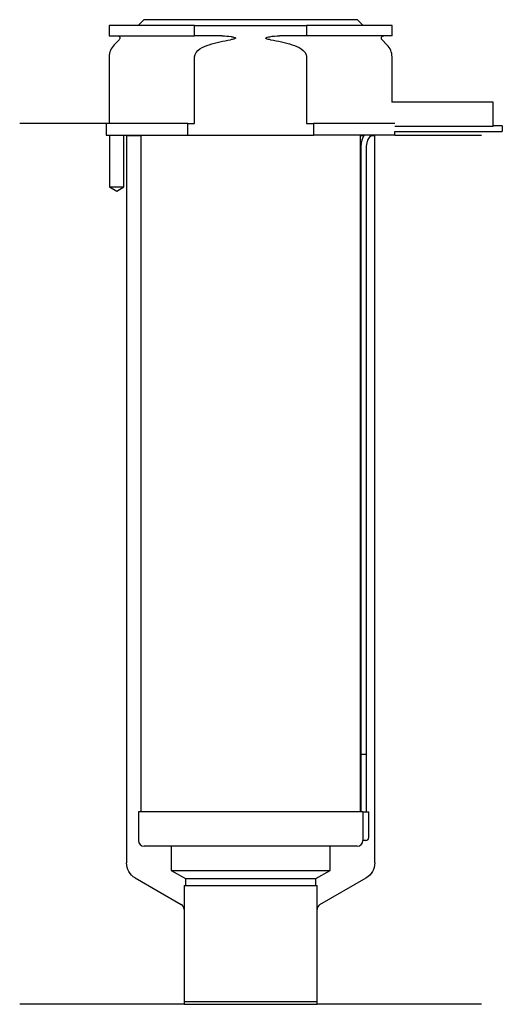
# Model space of a CAD drawing. Header units: inches. Extents: x 18 to 101, y 114 to 284.
import ezdxf

# ---------------------------------------------------------------- set-up
doc = ezdxf.new("R2010")
doc.units = ezdxf.units.IN
for name, color, linetype in [('201', 7, 'Continuous'), ('30', 7, 'Continuous'), ('32', 7, 'Continuous')]:
    doc.layers.add(name, color=color, linetype=linetype)

msp = doc.modelspace()

# ---------------------------------------------------------------- linework, layer by layer
at = {"layer": '201', "color": 113}
for p, q in [((32.53, 266.31), (17.53, 266.31)), ((32.53, 266.31), (32.53, 264.31)), ((33.08, 264.31), (33.08, 255.31)), ((35.58, 255.31), (35.58, 264.31)), ((35.93, 264.31), (36.03, 264.21)), ((36.03, 264.21), (38.48, 264.21)), ((36.03, 264.21), (36.03, 138.12)), ((76.58, 264.21), (77.12, 264.21)), ((78.39, 264.21), (79.03, 264.21)), ((79.03, 264.21), (79.13, 264.31)), ((79.03, 138.12), (79.03, 264.21)), ((82.53, 264.31), (97.53, 264.31)), ((33.08, 255.31), (34.33, 254.59)), ((34.33, 254.59), (35.58, 255.31)), ((37.53, 135.52), (45.52, 130.91)), ((69.53, 130.91), (77.53, 135.52)), ((46.02, 130.04), (46.02, 113.62)), ((69.03, 113.62), (69.03, 130.04)), ((46.02, 113.62), (17.53, 113.62)), ((46.02, 113.62), (69.03, 113.62)), ((97.53, 113.62), (69.03, 113.62))]:
    msp.add_line(p, q, dxfattribs=at)
at = {"layer": '201', "color": 113, "extrusion": (0, 0, -1)}
for centre, start, end in [((-39.03, 138.12), 300, 360), ((-76.03, 138.12), 180, 240)]:
    msp.add_arc(centre, 3, start, end, dxfattribs=at)
at = {"layer": '201', "color": 113}
for centre, start, end in [((45.02, 130.04), 0, 60), ((70.03, 130.04), 120, 180)]:
    msp.add_arc(centre, 1, start, end, dxfattribs=at)
at = {"layer": '30', "color": 113}
for p, q in [((39.03, 284.31), (38.03, 283.31)), ((76.03, 284.31), (39.03, 284.31)), ((77.03, 283.31), (76.03, 284.31)), ((33.03, 283.31), (33.03, 281.51)), ((47.83, 283.31), (33.03, 283.31)), ((47.83, 281.51), (47.83, 283.31)), ((47.83, 283.31), (67.22, 283.31)), ((67.22, 283.31), (67.22, 281.51)), ((82.03, 283.31), (67.22, 283.31)), ((82.03, 281.51), (82.03, 283.31)), ((33.03, 281.51), (47.83, 281.51)), ((34.76, 280.83), (33.9, 279.98)), ((52.52, 281.51), (47.83, 281.51)), ((67.22, 281.51), (62.53, 281.51)), ((82.03, 281.51), (67.22, 281.51)), ((81.15, 279.98), (80.29, 280.83)), ((33.03, 277.85), (33.03, 266.31)), ((47.83, 266.31), (47.83, 277.85)), ((67.22, 277.85), (67.22, 266.31)), ((82.03, 270.01), (82.03, 277.85)), ((32.53, 266.31), (32.53, 264.31)), ((46.63, 266.31), (32.53, 266.31)), ((46.63, 266.31), (47.83, 266.31)), ((46.63, 264.31), (46.63, 266.31)), ((67.22, 266.31), (68.42, 266.31)), ((68.42, 266.31), (68.42, 264.31)), ((82.49, 266.31), (68.42, 266.31)), ((82.53, 264.31), (82.53, 264.91)), ((82.53, 264.91), (101.13, 264.91)), ((101.13, 265.91), (99.53, 265.91)), ((101.13, 265.91), (101.13, 264.91)), ((32.53, 264.31), (46.63, 264.31)), ((33.08, 264.31), (33.08, 255.31)), ((35.58, 255.31), (35.58, 264.31)), ((38.48, 264.31), (38.48, 147.01)), ((46.63, 264.31), (68.42, 264.31)), ((82.53, 264.31), (68.42, 264.31)), ((76.58, 147.01), (76.58, 264.31)), ((76.63, 262.41), (76.63, 157.01)), ((77.63, 157.01), (77.63, 262.41)), ((33.08, 255.31), (35.58, 255.31)), ((76.63, 157.01), (77.63, 157.01)), ((76.63, 157.01), (76.63, 147.01)), ((76.63, 157.01), (77.63, 157.01)), ((77.63, 147.01), (77.63, 157.01)), ((76.96, 147.01), (38.08, 147.01)), ((38.08, 147.01), (38.08, 142.01)), ((76.96, 147.01), (76.96, 142.51)), ((76.96, 147.01), (77.98, 147.01)), ((77.98, 142.51), (77.98, 147.01)), ((77.48, 142.01), (76.97, 142.01)), ((75.98, 141.01), (39.08, 141.01)), ((43.78, 141.01), (43.78, 136.82)), ((71.28, 136.82), (71.28, 141.01)), ((43.78, 136.82), (46.22, 135.41)), ((43.78, 136.82), (71.28, 136.82)), ((68.83, 135.41), (71.28, 136.82)), ((46.22, 135.41), (46.22, 134.21)), ((46.22, 135.41), (68.83, 135.41)), ((68.83, 134.21), (68.83, 135.41)), ((46.02, 134.21), (69.03, 134.21)), ((46.02, 134.21), (46.02, 114.11)), ((69.03, 114.11), (69.03, 134.21)), ((46.02, 114.11), (69.03, 114.11))]:
    msp.add_line(p, q, dxfattribs=at)
for centre, radius, start, end in [((36.03, 277.85), 3, 135, 180), ((79.03, 277.85), 3, 0, 45), ((80.13, 262.41), 3.5, 147.1205, 180), ((39.08, 142.01), 1, 180, 270), ((75.98, 142.01), 1, -90, 0), ((77.48, 142.51), 0.5, -90, 0)]:
    msp.add_arc(centre, radius, start, end, dxfattribs=at)
at = {"layer": '30', "color": 113, "extrusion": (0, 0, -1)}
for centre, radius, start, end in [((-34.48, 281.11), 0.4, 90, 225), ((-80.58, 281.11), 0.4, -45, 90), ((-80.13, 262.41), 2.5, 0, 49.4634)]:
    msp.add_arc(centre, radius, start, end, dxfattribs=at)
at = {"layer": '30', "color": 113}
for points, knots in [([(47.83, 277.85), (47.83, 278.44), (48.27, 278.93), (49.23, 279.59), (49.78, 279.81), (50.33, 279.98)], [0, 0, 0, 0, 0.5, 0.5, 1, 1, 1, 1]), ([(52.52, 281.51), (52.56, 281.51), (52.61, 281.51), (53.15, 281.5), (53.65, 281.46), (54.14, 281.38), (54.34, 281.35), (54.53, 281.31), (54.75, 281.24), (54.78, 281.23), (54.82, 281.21), (54.84, 281.2), (54.87, 281.18), (54.89, 281.17), (54.91, 281.15), (54.91, 281.15), (54.92, 281.14), (54.92, 281.13), (54.92, 281.12), (54.92, 281.11), (54.92, 281.1), (54.92, 281.1), (54.91, 281.08), (54.91, 281.08), (54.89, 281.05), (54.87, 281.04), (54.78, 280.99), (54.7, 280.97), (54.43, 280.89), (54.24, 280.86), (54.05, 280.83)], [0, 0, 0, 0, 0.037532, 0.037532, 0.479326, 0.479326, 0.479326, 0.652283, 0.652283, 0.67679, 0.67679, 0.692908, 0.692908, 0.709848, 0.709848, 0.715998, 0.715998, 0.722254, 0.722254, 0.726798, 0.726798, 0.731321, 0.731321, 0.738696, 0.738696, 0.757525, 0.757525, 0.830443, 0.830443, 1, 1, 1, 1]), ([(61, 280.83), (60.72, 280.87), (60.41, 280.88), (60.12, 281.09), (60.15, 281.17), (60.28, 281.24), (60.35, 281.26), (60.56, 281.32), (60.7, 281.34), (61.4, 281.47), (61.96, 281.51), (62.53, 281.51)], [0, 0, 0, 0, 0.25, 0.25, 0.3125, 0.3125, 0.375, 0.375, 0.5, 0.5, 1, 1, 1, 1]), ([(64.72, 279.98), (65.27, 279.81), (65.82, 279.59), (66.77, 278.94), (67.22, 278.44), (67.22, 277.85)], [0, 0, 0, 0, 0.5, 0.5, 1, 1, 1, 1]), ([(76.96, 142.51), (76.96, 142.46), (76.96, 142.4), (76.96, 142.3), (76.96, 142.25), (76.96, 142.16), (76.96, 142.12), (76.97, 142.06), (76.97, 142.04), (76.97, 142.03), (76.97, 142.02), (76.97, 142.01)], [0, 0, 0, 0, 0.207769, 0.207769, 0.415759, 0.415759, 0.624157, 0.624157, 0.834463, 0.834463, 1, 1, 1, 1])]:
    msp.add_open_spline(points, degree=3, knots=knots, dxfattribs=at)
for points in [[(50.33, 279.98), (51.55, 280.35), (52.79, 280.64), (54.05, 280.83)], [(61, 280.83), (62.25, 280.64), (63.49, 280.35), (64.72, 279.98)]]:
    msp.add_open_spline(points, degree=3, dxfattribs=at)
at = {"layer": '32', "color": 113}
for p, q in [((99.53, 270.01), (81.99, 270.01)), ((99.53, 265.81), (99.53, 270.01)), ((99.53, 265.81), (82.49, 265.81))]:
    msp.add_line(p, q, dxfattribs=at)

doc.saveas('drawing.dxf')
